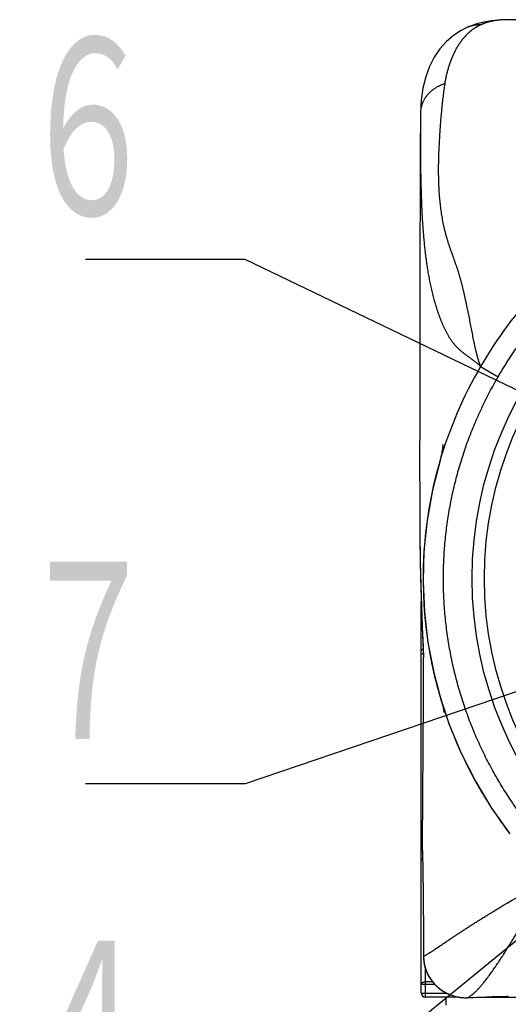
# Model space of a CAD drawing. Header units: millimetres. Extents: x 0 to 594, y 0 to 420.
# Tile 56 of 114: x 189 to 201, y 334 to 358. Entities that reach past the tile are written whole.
import ezdxf

# ---------------------------------------------------------------- set-up
doc = ezdxf.new("R2010")
doc.units = ezdxf.units.MM
doc.header["$LTSCALE"] = 0.257233
doc.layers.add('NoLayerName_001', color=7, linetype='Continuous')
doc.styles.get("Standard").update_dxf_attribs({"font": 'txt', "bigfont": 'extfont2'})
doc.dimstyles.get("Standard").update_dxf_attribs({"dimtxt": 2.5, "dimasz": 2.5, "dimexe": 1, "dimexo": 1, "dimtad": 1, "dimdec": 3, "dimzin": 0, "dimdsep": 46, "dimtxsty": 'Standard', "dimcen": 2.5, "dimadec": 3, "dimazin": 0, "dimtfac": 0.75, "dimtdec": 3, "dimtmove": 0, "dimatfit": 3, "dimfxl": 1, "dimarcsym": 0})

msp = doc.modelspace()

# ---------------------------------------------------------------- linework, layer by layer
at = {"layer": 'NoLayerName_001', "color": 8, "linetype": 'Continuous', "lineweight": 25}
for p, q in [((200.4536, 358.1087), (200.4315, 358.1082)), ((200.5413, 358.1092), (200.5412, 358.1093)), ((201.2359, 358.1097), (200.5413, 358.1092)), ((199.8545, 349.5847), (199.8616, 349.5734)), ((199.8614, 349.5736), (200.2947, 349.3241)), ((198.4044, 342.5027), (198.458, 342.5027)), ((198.4545, 342.575), (198.4579, 342.5055)), ((198.4579, 342.5055), (198.4621, 342.4172)), ((198.4044, 337.6259), (198.4338, 337.6259)), ((198.4585, 335.0646), (198.4583, 335.061)), ((198.5044, 334.0597), (198.5044, 334.7714)), ((198.5044, 334.368), (198.4044, 334.368)), ((198.6824, 334.4374), (198.5044, 334.4374)), ((198.7428, 334.368), (198.5044, 334.368)), ((198.4044, 334.1597), (199.0219, 334.1597)), ((200.5044, 334.0597), (200.5044, 334.0835))]:
    msp.add_line(p, q, dxfattribs=at)
at = {"layer": 'NoLayerName_001', "color": 7, "linetype": 'Continuous', "lineweight": 25}
for p, q in [((200.5263, 358.1093), (200.4751, 358.109)), ((201.2359, 358.1097), (200.5263, 358.1093)), ((199.5259, 357.9158), (199.5236, 357.9147)), ((198.3838, 355.8119), (198.3793, 354.8437)), ((198.3793, 354.8437), (198.3741, 353.485)), ((199.8465, 349.5201), (199.8345, 349.5234)), ((198.3646, 347.3387), (198.3651, 346.1744)), ((198.8655, 347.2622), (198.6792, 346.5293)), ((198.8426, 347.1828), (198.8271, 347.1281)), ((198.6792, 346.5293), (198.5474, 345.7871)), ((198.5474, 345.7871), (198.4701, 345.0369)), ((198.4701, 345.0369), (198.448, 344.284)), ((198.448, 344.284), (198.481, 343.5318)), ((198.4044, 334.1597), (198.4044, 343.7873)), ((198.481, 343.5318), (198.5686, 342.7849)), ((198.4282, 343.1537), (198.462, 342.4151)), ((198.5686, 342.7849), (198.7095, 342.0486)), ((198.4621, 342.4142), (198.4622, 342.4172)), ((198.7095, 342.0486), (198.9046, 341.322)), ((198.8523, 341.4971), (199.0928, 340.7683)), ((198.8902, 341.369), (198.906, 341.3173)), ((198.9046, 341.322), (198.9043, 341.323)), ((198.9144, 341.2883), (198.9208, 341.2654)), ((199.0928, 340.7683), (199.3875, 340.0587)), ((199.3875, 340.0587), (199.7344, 339.3718)), ((199.7344, 339.3718), (200.132, 338.7111)), ((200.132, 338.7111), (200.5788, 338.0801)), ((198.433, 337.6671), (198.4377, 337.4181)), ((198.4377, 337.4181), (198.4387, 337.3641)), ((199.3279, 334.0597), (198.5044, 334.0597)), ((199.0044, 334.0597), (199.0044, 333.8597)), ((199.4761, 334.0444), (199.5399, 334.0449)), ((199.885, 334.0597), (207.1404, 334.0597)), ((200.1878, 334.0715), (200.2102, 334.0723)), ((200.2102, 334.0723), (200.5035, 334.0834)), ((200.5035, 334.0834), (200.5428, 334.0849))]:
    msp.add_line(p, q, dxfattribs=at)
for points in [[(200.4313, 358.1082), (200.3012, 358.102), (200.1181, 358.0833), (199.941, 358.0522)], [(200.4751, 358.109), (200.4536, 358.1087), (200.434, 358.1083), (200.4315, 358.1082)], [(199.5236, 357.9147), (199.3875, 357.8453), (199.1958, 357.7199), (199.02, 357.5684), (198.8617, 357.3904), (198.723, 357.1858), (198.6061, 356.956), (198.5123, 356.7011), (198.4432, 356.4238), (198.4, 356.1271), (198.3837, 355.8119)], [(199.941, 358.0522), (199.7722, 358.0086), (199.6144, 357.9535), (199.5259, 357.9158)], [(198.3741, 353.485), (198.3719, 352.7755), (198.3699, 352.0499), (198.3682, 351.3069), (198.3668, 350.5461), (198.3658, 349.7684), (198.365, 348.9745), (198.3647, 348.1643), (198.3646, 347.3387)], [(198.9362, 347.6519), (198.9363, 347.6532), (198.9361, 347.6504), (198.9351, 347.6398), (198.9333, 347.6228), (198.9307, 347.6008), (198.9274, 347.5749), (198.9233, 347.5462), (198.9186, 347.5155), (198.9133, 347.4835), (198.9075, 347.4511), (198.9013, 347.4189), (198.895, 347.3875), (198.8886, 347.3577)], [(198.8592, 347.2407), (198.8589, 347.2397), (198.8426, 347.1828)], [(198.8886, 347.3577), (198.8823, 347.3302), (198.8764, 347.3055), (198.8712, 347.2843), (198.8668, 347.2674), (198.8636, 347.2557)], [(198.3655, 346.1744), (198.3679, 345.5237), (198.3784, 344.742), (198.3983, 343.952), (198.4282, 343.1537)], [(198.6154, 342.5081), (198.6676, 342.241), (198.8523, 341.4971)], [(198.906, 341.3173), (198.9095, 341.3056), (198.9144, 341.2883)], [(198.9208, 341.2654), (198.9278, 341.2388), (198.935, 341.21)], [(198.935, 341.21), (198.9419, 341.1802), (198.9484, 341.1508), (198.954, 341.1231), (198.9586, 341.0984), (198.9621, 341.0783), (198.9643, 341.064), (198.965, 341.0589)], [(198.4583, 335.061), (198.4632, 334.9635), (198.4852, 334.8336), (198.5235, 334.7098), (198.5767, 334.5936), (198.6435, 334.4858), (198.7225, 334.3877), (198.8124, 334.3002), (198.9116, 334.2245), (199.0182, 334.1614), (199.1302, 334.1116), (199.2454, 334.0756), (199.3614, 334.0533), (199.4761, 334.0444)]]:
    msp.add_lwpolyline(points, dxfattribs=at)
for radius in [9.25, 8.95]:
    msp.add_circle((208.9044, 344.3597), radius, dxfattribs=at)
at = {"layer": 'NoLayerName_001', "color": 8, "linetype": 'Continuous', "lineweight": 25}
for centre, radius, start, end in [((200.5297, 355.7584), 2.3512, 91.77569, 92.3958), ((286.3232, 346.2289), 87.9581, 180.035477, 180.423433), ((275.533, 346.1555), 77.1677, 180.428183, 180.670054), ((269.1522, 346.0795), 70.7864, 180.668917, 181.015177), ((263.1564, 345.9734), 64.7896, 181.015326, 181.383334), ((258.6537, 345.8659), 60.2856, 181.384463, 181.736499), ((264.4835, 346.0512), 66.1184, 181.743963, 182.127367), ((279.0833, 346.5922), 80.7283, 182.126414, 182.414533), ((308.3596, 347.8395), 110.0311, 182.421172, 182.742394), ((199.4311, 335.0611), 0.9727, 179.82052, 186.99173), ((199.4994, 335.0588), 1.0147, 269.69451, 272.29353)]:
    msp.add_arc(centre, radius, start, end, dxfattribs=at)
at = {"layer": 'NoLayerName_001', "color": 7, "linetype": 'Continuous', "lineweight": 25}
for centre, radius, start, end in [((208.836, 344.404), 10.3571, 136.65821, 150.05796), ((208.8206, 344.3432), 10.3742, 149.7246, 163.78131), ((208.7694, 344.3575), 10.321, 163.77826, 190.32232), ((-880.8883, 346.6517), 1079.3588, 359.5230672, 359.7752223), ((208.7459, 344.3506), 10.2967, 190.30817, 197.03941), ((208.6586, 344.3248), 10.2056, 197.04448, 200.36439), ((208.6452, 344.3204), 10.1915, 200.36752, 201.5628), ((208.7308, 344.3548), 10.2839, 201.56562, 204.62292), ((208.8106, 344.391), 10.3714, 204.62095, 206.31558), ((208.8672, 344.4191), 10.4346, 206.31631, 208.81408), ((208.8842, 344.4282), 10.4539, 208.81271, 210.61087), ((208.8616, 344.4148), 10.4276, 210.61062, 213.00061), ((208.8294, 344.3939), 10.3892, 213.00092, 214.88292), ((208.7907, 344.3669), 10.3421, 214.88264, 217.22746), ((198.5044, 334.1597), 0.1, 180, 270)]:
    msp.add_arc(centre, radius, start, end, dxfattribs=at)
at = {"layer": 'NoLayerName_001', "color": 8, "linetype": 'Continuous', "lineweight": 25}
for points, knots in [([(200.286, 358.0964), (200.2786, 358.0955), (200.264, 358.0938), (200.242, 358.0908), (200.2201, 358.0875), (200.1982, 358.084), (200.1764, 358.0801), (200.1546, 358.076), (200.1329, 358.0715), (200.1112, 358.0666), (200.0897, 358.0615), (200.0682, 358.056), (200.0468, 358.0501), (200.0255, 358.0439), (200.0043, 358.0373), (199.9832, 358.0304), (199.9623, 358.0231), (199.9414, 358.0155), (199.9208, 358.0075), (199.9002, 357.9991), (199.8798, 357.9904), (199.8664, 357.9842), (199.8597, 357.9812)], [0, 0, 0, 0, 0.02215246, 0.04431129, 0.06647481, 0.08864168, 0.1108109, 0.13298184, 0.15515422, 0.17732815, 0.19950415, 0.22168313, 0.24386603, 0.26605162, 0.28823794, 0.3104232, 0.33260581, 0.35478434, 0.3769576, 0.39912458, 0.42128453, 0.44343691, 0.44343691, 0.44343691, 0.44343691]), ([(200.4314, 358.1075), (200.4289, 358.1074), (200.4241, 358.1072), (200.4168, 358.1069), (200.4095, 358.1065), (200.4022, 358.1061), (200.3949, 358.1057), (200.3877, 358.1053), (200.3804, 358.1048), (200.3731, 358.1043), (200.3658, 358.1038), (200.3586, 358.1033), (200.3513, 358.1027), (200.344, 358.1021), (200.3367, 358.1015), (200.3295, 358.1009), (200.3222, 358.1002), (200.315, 358.0995), (200.3077, 358.0987), (200.3005, 358.098), (200.2932, 358.0972), (200.2884, 358.0966), (200.286, 358.0964)], [0, 0, 0, 0, 0.00729302, 0.01458601, 0.02187906, 0.02917225, 0.03646566, 0.04375936, 0.05105332, 0.05834747, 0.06564177, 0.07293615, 0.08023057, 0.08752498, 0.09481934, 0.10211361, 0.10940776, 0.11670176, 0.12399558, 0.1312892, 0.13858261, 0.14587578, 0.14587578, 0.14587578, 0.14587578]), ([(200.5413, 358.1092), (200.5357, 358.1092), (200.5216, 358.1092), (200.5047, 358.1092), (200.492, 358.1091), (200.4864, 358.109), (200.4821, 358.109), (200.4779, 358.1089), (200.4737, 358.1089), (200.4695, 358.1088), (200.4652, 358.1087), (200.461, 358.1086), (200.4582, 358.1085), (200.4568, 358.1085)], [0, 0, 0, 0, 0.016900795, 0.042253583, 0.050704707, 0.054930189, 0.059155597, 0.063380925, 0.067606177, 0.071831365, 0.076056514, 0.080281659, 0.084506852, 0.084506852, 0.084506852, 0.084506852]), ([(199.8597, 357.9812), (199.854, 357.9814), (199.8426, 357.9817), (199.8254, 357.9817), (199.8083, 357.9814), (199.7911, 357.9806), (199.774, 357.9795), (199.7569, 357.978), (199.7398, 357.9761), (199.7228, 357.9738), (199.7059, 357.9711), (199.689, 357.968), (199.6721, 357.9645), (199.6554, 357.9606), (199.6388, 357.9564), (199.6222, 357.9517), (199.6058, 357.9467), (199.5895, 357.9413), (199.5734, 357.9355), (199.5574, 357.9293), (199.5415, 357.9228), (199.5311, 357.9181), (199.5259, 357.9158)], [0, 0, 0, 0, 0.01712763, 0.03426577, 0.05141296, 0.06856777, 0.08572889, 0.10289508, 0.12006526, 0.13723847, 0.1544139, 0.17159094, 0.18876899, 0.20594689, 0.22312324, 0.24029663, 0.25746566, 0.27462893, 0.2917851, 0.30893287, 0.32607106, 0.34319856, 0.34319856, 0.34319856, 0.34319856]), ([(199.8597, 357.9812), (199.8545, 357.9788), (199.8441, 357.9739), (199.8286, 357.9664), (199.8132, 357.9585), (199.798, 357.9505), (199.7828, 357.9422), (199.7678, 357.9337), (199.7529, 357.925), (199.7382, 357.916), (199.7236, 357.9068), (199.7091, 357.8974), (199.6948, 357.8878), (199.6806, 357.878), (199.6665, 357.8679), (199.6527, 357.8577), (199.639, 357.8473), (199.6254, 357.8366), (199.612, 357.8258), (199.5988, 357.8147), (199.5857, 357.8035), (199.5772, 357.7959), (199.5729, 357.7921)], [0, 0, 0, 0, 0.01721907, 0.03444868, 0.05168753, 0.06893423, 0.08618741, 0.1034456, 0.12070736, 0.13797119, 0.15523559, 0.17249903, 0.18975999, 0.20701692, 0.22426829, 0.24151256, 0.25874823, 0.27597459, 0.29319381, 0.31040849, 0.32762103, 0.34483367, 0.34483367, 0.34483367, 0.34483367]), ([(199.5729, 357.7921), (199.5614, 357.7813), (199.538, 357.7602), (199.5048, 357.7266), (199.4727, 357.6919), (199.4417, 357.6561), (199.4119, 357.6193), (199.3833, 357.5815), (199.3559, 357.543), (199.3296, 357.5037), (199.3044, 357.4637), (199.2802, 357.423), (199.2571, 357.3818), (199.235, 357.34), (199.2139, 357.2977), (199.1937, 357.255), (199.1744, 357.2119), (199.1559, 357.1684), (199.1383, 357.1246), (199.1215, 357.0805), (199.1055, 357.036), (199.0903, 356.9913), (199.0759, 356.9463), (199.0621, 356.9011), (199.0491, 356.8557), (199.0368, 356.81), (199.0253, 356.7642), (199.0145, 356.7182), (199.0045, 356.672), (198.9954, 356.6257), (198.987, 356.5792), (198.9823, 356.5481), (198.9798, 356.5326)], [0, 0, 0, 0, 0.0472125, 0.0944624, 0.1417525, 0.1890779, 0.2364262, 0.2837784, 0.3311097, 0.3784047, 0.4256758, 0.4729349, 0.5201896, 0.5674431, 0.6146948, 0.6619403, 0.7091741, 0.7564006, 0.8036263, 0.850856, 0.8980925, 0.9453374, 0.9925904, 1.0398498, 1.0871123, 1.1343732, 1.1816286, 1.2288753, 1.2761115, 1.3233362, 1.3705495, 1.4177529, 1.4177529, 1.4177529, 1.4177529]), ([(198.9798, 356.5326), (198.9693, 356.5291), (198.9482, 356.5223), (198.917, 356.5107), (198.8862, 356.4982), (198.8557, 356.4846), (198.8258, 356.4699), (198.7964, 356.4543), (198.7675, 356.4375), (198.7393, 356.4198), (198.7117, 356.401), (198.6849, 356.3813), (198.6588, 356.3605), (198.6335, 356.3387), (198.6092, 356.316), (198.5857, 356.2923), (198.5633, 356.2677), (198.5418, 356.2422), (198.5215, 356.2157), (198.5024, 356.1884), (198.4844, 356.1603), (198.4678, 356.1314), (198.4524, 356.1018), (198.4385, 356.0714), (198.4261, 356.0404), (198.4152, 356.0088), (198.4058, 355.9767), (198.3981, 355.9442), (198.3919, 355.9114), (198.3874, 355.8783), (198.3845, 355.8451), (198.3841, 355.8229), (198.3838, 355.8119)], [0, 0, 0, 0, 0.0332236, 0.066487, 0.09978, 0.1330936, 0.1664207, 0.1997555, 0.2330946, 0.2664364, 0.2997804, 0.3331214, 0.3664548, 0.3997784, 0.4330929, 0.4664016, 0.4997114, 0.5330324, 0.5663687, 0.5997126, 0.6330588, 0.6664054, 0.6997549, 0.7331144, 0.7664965, 0.7999111, 0.8333431, 0.8667717, 0.9001767, 0.9335399, 0.9668455, 1.0000811, 1.0000811, 1.0000811, 1.0000811]), ([(198.9798, 356.5326), (198.9761, 356.5071), (198.9685, 356.4562), (198.958, 356.3797), (198.9479, 356.3032), (198.9384, 356.2266), (198.9293, 356.1499), (198.9207, 356.0732), (198.9126, 355.9964), (198.9048, 355.9196), (198.8975, 355.8427), (198.8904, 355.7658), (198.8838, 355.6889), (198.8775, 355.612), (198.8715, 355.535), (198.8658, 355.458), (198.8604, 355.381), (198.8554, 355.304), (198.8506, 355.227), (198.8462, 355.1499), (198.8421, 355.0728), (198.8382, 354.9957), (198.8346, 354.9186), (198.8314, 354.8415), (198.8287, 354.7643), (198.8263, 354.6872), (198.8245, 354.61), (198.8233, 354.5328), (198.8226, 354.4556), (198.8225, 354.3784), (198.8231, 354.3013), (198.8243, 354.2241), (198.8262, 354.1469), (198.8288, 354.0697), (198.8321, 353.9926), (198.8362, 353.9155), (198.8411, 353.8384), (198.8469, 353.7614), (198.8535, 353.6845), (198.8609, 353.6076), (198.8668, 353.5565), (198.8696, 353.5309)], [0, 0, 0, 0, 0.07719, 0.1543817, 0.2315763, 0.3087743, 0.3859759, 0.4631807, 0.5403878, 0.6175961, 0.6948039, 0.7720092, 0.8492107, 0.926409, 1.0036048, 1.080799, 1.1579919, 1.2351842, 1.3123763, 1.3895686, 1.4667613, 1.5439546, 1.6211479, 1.6983401, 1.7755308, 1.8527205, 1.9299104, 2.0071013, 2.0842938, 2.1614892, 2.2386894, 2.3158938, 2.3931004, 2.4703076, 2.5475145, 2.6247214, 2.7019292, 2.77914, 2.8563551, 2.9335713, 3.0107852, 3.0107852, 3.0107852, 3.0107852]), ([(198.8696, 353.5309), (198.8728, 353.5054), (198.8789, 353.4542), (198.8895, 353.3778), (198.9012, 353.3015), (198.9141, 353.2253), (198.9282, 353.1494), (198.9435, 353.0737), (198.9602, 352.9983), (198.9781, 352.9232), (198.9974, 352.8484), (199.018, 352.774), (199.0399, 352.7), (199.0628, 352.6263), (199.0868, 352.5529), (199.1118, 352.4798), (199.1374, 352.407), (199.1721, 352.3101), (199.207, 352.2133), (199.2413, 352.1162), (199.2664, 352.0433), (199.2907, 351.97), (199.314, 351.8964), (199.3362, 351.8225), (199.3575, 351.7483), (199.3779, 351.6738), (199.3975, 351.5991), (199.4165, 351.5243), (199.4348, 351.4493), (199.4526, 351.3742), (199.4698, 351.2989), (199.4865, 351.2236), (199.5027, 351.1481), (199.5185, 351.0725), (199.5339, 350.9969), (199.5491, 350.9212), (199.5689, 350.8202), (199.5932, 350.6939), (199.6174, 350.5675), (199.6369, 350.4665), (199.6469, 350.416), (199.6518, 350.3907)], [0, 0, 0, 0, 0.0772103, 0.154418, 0.2316265, 0.3088407, 0.3860591, 0.4632768, 0.5404906, 0.6176994, 0.694904, 0.7721085, 0.8493151, 0.926522, 1.0037228, 1.0809123, 1.1580994, 1.2352905, 1.3896889, 1.4668886, 1.544081, 1.6212662, 1.6984515, 1.7756441, 1.8528451, 1.9300514, 2.0072566, 2.0844554, 2.1616499, 2.2388421, 2.3160332, 2.3932233, 2.470413, 2.5476036, 2.6247956, 2.7019888, 2.7791824, 2.9335695, 3.0879542, 3.1651445, 3.242333, 3.242333, 3.242333, 3.242333]), ([(200.2933, 349.3218), (200.3128, 349.3551), (200.3514, 349.4219), (200.411, 349.5211), (200.4717, 349.6197), (200.5335, 349.7176), (200.5965, 349.8148), (200.6606, 349.9112), (200.7259, 350.0069), (200.7923, 350.1018), (200.8598, 350.1959), (200.9284, 350.2891), (200.9981, 350.3816), (201.0689, 350.4732), (201.1407, 350.5639), (201.2136, 350.6538), (201.2875, 350.7428), (201.3625, 350.831), (201.4384, 350.9183), (201.5153, 351.0047), (201.5933, 351.0903), (201.6722, 351.1749), (201.7521, 351.2586), (201.833, 351.3414), (201.9149, 351.4231), (201.9978, 351.5039), (202.0816, 351.5836), (202.1664, 351.6624), (202.252, 351.7402), (202.3386, 351.817), (202.426, 351.8928), (202.5143, 351.9677), (202.6034, 352.0415), (202.6934, 352.1142), (202.7843, 352.1859), (202.876, 352.2565), (202.9685, 352.3259), (203.0619, 352.3943), (203.1561, 352.4615), (203.251, 352.5278), (203.3149, 352.5709), (203.3469, 352.5926)], [0, 0, 0, 0, 0.1157143, 0.2314588, 0.3472278, 0.4630157, 0.5788171, 0.6946264, 0.8104383, 0.9262474, 1.0420486, 1.1578366, 1.2736066, 1.3893544, 1.505083, 1.6207986, 1.7365071, 1.8522136, 1.9679232, 2.0836386, 2.1993577, 2.3150781, 2.4307982, 2.5465167, 2.6622334, 2.7779492, 2.8936658, 3.0093839, 3.125104, 3.2408257, 3.3565479, 3.4722692, 3.5879887, 3.7037058, 3.8194207, 3.9351341, 4.0508476, 4.1665626, 4.2822802, 4.3980011, 4.5137254, 4.5137254, 4.5137254, 4.5137254]), ([(199.6518, 350.3907), (199.6569, 350.3655), (199.6669, 350.315), (199.6823, 350.2394), (199.6982, 350.1639), (199.7145, 350.0884), (199.7315, 350.0131), (199.7493, 349.938), (199.768, 349.8631), (199.7877, 349.7884), (199.8025, 349.7391), (199.8097, 349.7144)], [0, 0, 0, 0, 0.07718716, 0.15437415, 0.231563, 0.30875397, 0.38594626, 0.46314262, 0.54034736, 0.61754802, 0.69473756, 0.69473756, 0.69473756, 0.69473756]), ([(199.8097, 349.7144), (199.8104, 349.7123), (199.8117, 349.7079), (199.8137, 349.7013), (199.8158, 349.6948), (199.8178, 349.6882), (199.8199, 349.6817), (199.822, 349.6751), (199.8242, 349.6686), (199.8263, 349.6621), (199.8285, 349.6556), (199.8307, 349.6491), (199.8329, 349.6426), (199.8351, 349.6361), (199.8374, 349.6296), (199.8397, 349.6232), (199.842, 349.6167), (199.8444, 349.6103), (199.8468, 349.6038), (199.8493, 349.5974), (199.8519, 349.5911), (199.8536, 349.5868), (199.8545, 349.5847)], [0, 0, 0, 0, 0.00686396, 0.01372796, 0.02059201, 0.02745609, 0.03432022, 0.0411844, 0.04804866, 0.05491303, 0.06177754, 0.06864224, 0.07550719, 0.08237246, 0.08923811, 0.09610396, 0.10296968, 0.10983498, 0.11669975, 0.12356396, 0.13042778, 0.13729155, 0.13729155, 0.13729155, 0.13729155]), ([(198.97, 345.0075), (198.9756, 345.0796), (198.9856, 345.2239), (199.0076, 345.4397), (199.0337, 345.655), (199.0648, 345.8697), (199.1005, 346.0836), (199.1409, 346.2966), (199.1861, 346.5086), (199.2359, 346.7195), (199.2903, 346.9292), (199.3493, 347.1377), (199.4129, 347.3449), (199.481, 347.5506), (199.5537, 347.7548), (199.6308, 347.9574), (199.7124, 348.1584), (199.7984, 348.3576), (199.8888, 348.5548), (199.9834, 348.7501), (200.0824, 348.943), (200.1851, 349.134), (200.2576, 349.259), (200.2933, 349.3218)], [0, 0, 0, 0, 0.2169152, 0.4338258, 0.6507215, 0.8675921, 1.0844276, 1.3012181, 1.5179579, 1.7346557, 1.9513233, 2.1679711, 2.3846156, 2.601285, 2.8180094, 3.0348181, 3.25171, 3.4686532, 3.6856139, 3.9025585, 4.1194536, 4.3362661, 4.5529637, 4.5529637, 4.5529637, 4.5529637]), ([(201.8914, 337.3471), (201.8405, 337.3984), (201.7378, 337.5), (201.5887, 337.6574), (201.4427, 337.8177), (201.3002, 337.9813), (201.1613, 338.1479), (201.0261, 338.3176), (200.8946, 338.4902), (200.767, 338.6657), (200.6433, 338.8439), (200.5235, 339.0248), (200.4078, 339.2083), (200.296, 339.3942), (200.1884, 339.5825), (200.085, 339.773), (199.9858, 339.9658), (199.8908, 340.1606), (199.8001, 340.3574), (199.7138, 340.5562), (199.6319, 340.7568), (199.5545, 340.9592), (199.4816, 341.1633), (199.4132, 341.3689), (199.3495, 341.5761), (199.2904, 341.7847), (199.2359, 341.9946), (199.1861, 342.2057), (199.141, 342.4179), (199.1005, 342.6311), (199.0648, 342.845), (199.0338, 343.0597), (199.0075, 343.275), (198.986, 343.4909), (198.9693, 343.7071), (198.9573, 343.9237), (198.9501, 344.1404), (198.9476, 344.3573), (198.9501, 344.5742), (198.9568, 344.791), (198.966, 344.9353), (198.97, 345.0075)], [0, 0, 0, 0, 0.2166807, 0.433452, 0.6502967, 0.8671978, 1.084138, 1.3011008, 1.5180699, 1.7350303, 1.9519737, 2.1688976, 2.385799, 2.6026742, 2.8195191, 3.0363292, 3.2530999, 3.4698289, 3.6865239, 3.9031959, 4.1198575, 4.3365223, 4.5532041, 4.7699171, 4.9866756, 5.2034837, 5.4203338, 5.6372168, 5.8541232, 6.0710425, 6.287964, 6.5048769, 6.7217727, 6.9386539, 7.1555251, 7.3723911, 7.5892567, 7.8061269, 8.0230071, 8.239903, 8.4568131, 8.4568131, 8.4568131, 8.4568131]), ([(198.4044, 342.5722), (198.4045, 342.5735), (198.4045, 342.5762), (198.4051, 342.5801), (198.4059, 342.584), (198.4071, 342.5879), (198.4085, 342.5917), (198.4103, 342.5954), (198.4122, 342.5989), (198.4144, 342.6024), (198.4168, 342.6057), (198.4193, 342.6088), (198.422, 342.6117), (198.4249, 342.6145), (198.428, 342.6171), (198.4311, 342.6196), (198.4344, 342.6219), (198.4377, 342.6241), (198.4412, 342.6261), (198.4447, 342.628), (198.4483, 342.6297), (198.4507, 342.6308), (198.4519, 342.6313)], [0, 0, 0, 0, 0.003961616, 0.007938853, 0.011938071, 0.015961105, 0.020005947, 0.024067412, 0.028137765, 0.032207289, 0.036264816, 0.040300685, 0.044318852, 0.048326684, 0.052329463, 0.056330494, 0.060331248, 0.064331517, 0.06832957, 0.072322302, 0.076305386, 0.080273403, 0.080273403, 0.080273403, 0.080273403]), ([(198.4044, 337.4175), (198.4045, 337.4185), (198.4045, 337.4206), (198.4048, 337.4237), (198.4054, 337.4268), (198.4061, 337.4299), (198.407, 337.4329), (198.408, 337.4359), (198.4093, 337.4388), (198.4107, 337.4416), (198.4122, 337.4444), (198.4139, 337.447), (198.4157, 337.4496), (198.4177, 337.4521), (198.4197, 337.4545), (198.4219, 337.4567), (198.4241, 337.4589), (198.4264, 337.461), (198.4288, 337.463), (198.4313, 337.4649), (198.4338, 337.4668), (198.4356, 337.4679), (198.4365, 337.4685)], [0, 0, 0, 0, 0.0031093, 0.006228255, 0.009358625, 0.012500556, 0.015652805, 0.01881295, 0.021977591, 0.025142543, 0.028303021, 0.031454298, 0.034596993, 0.037734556, 0.040869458, 0.044003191, 0.04713633, 0.050268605, 0.053398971, 0.056525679, 0.059646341, 0.062757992, 0.062757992, 0.062757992, 0.062757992]), ([(198.4584, 335.0642), (198.4738, 335.0717), (198.505, 335.0861), (198.5495, 335.1121), (198.5935, 335.1388), (198.6369, 335.1665), (198.6799, 335.1948), (198.7226, 335.2236), (198.7934, 335.272), (198.8783, 335.3303), (198.9776, 335.3978), (199.0487, 335.4459), (199.1057, 335.4841), (199.1485, 335.5128), (199.1913, 335.5413), (199.2342, 335.5698), (199.2772, 335.5982), (199.3201, 335.6265), (199.3775, 335.6642), (199.4494, 335.7111), (199.5358, 335.767), (199.608, 335.8134), (199.6658, 335.8504), (199.7092, 335.878), (199.7527, 335.9056), (199.7963, 335.9331), (199.8399, 335.9604), (199.8835, 335.9877), (199.9272, 336.0149), (199.971, 336.042), (200.0148, 336.0691), (200.0587, 336.096), (200.1172, 336.1318), (200.1905, 336.1764), (200.2934, 336.2384), (200.6466, 336.4502), (201.0593, 336.6962), (201.4269, 336.9174), (201.5151, 336.9704)], [0, 0, 0, 0, 0.0514791, 0.1029657, 0.1544392, 0.2059115, 0.2573931, 0.3088854, 0.360382, 0.5148304, 0.6177816, 0.7207402, 0.7722209, 0.8237015, 0.8751818, 0.9266619, 0.9781418, 1.0296216, 1.0811012, 1.1840602, 1.287019, 1.3899778, 1.4414571, 1.4929364, 1.5444157, 1.5958949, 1.6473741, 1.6988534, 1.7503327, 1.8018121, 1.8532916, 1.9047709, 1.9562502, 2.0592084, 2.1621666, 2.3166041, 3.2947052, 3.6035793, 3.6035793, 3.6035793, 3.6035793]), ([(199.54, 334.046), (199.5588, 334.0564), (199.5975, 334.0755), (199.6497, 334.1139), (199.6996, 334.155), (199.7469, 334.199), (199.7923, 334.2451), (199.8359, 334.2929), (199.8782, 334.3419), (199.9196, 334.3916), (199.9601, 334.442), (199.9998, 334.4929), (200.0388, 334.5444), (200.0772, 334.5963), (200.1151, 334.6486), (200.1525, 334.7012), (200.1896, 334.7541), (200.2263, 334.8072), (200.2627, 334.8606), (200.2987, 334.9142), (200.3344, 334.9681), (200.3698, 335.0221), (200.4049, 335.0763), (200.4398, 335.1307), (200.4744, 335.1852), (200.5087, 335.2399), (200.5429, 335.2947), (200.5768, 335.3497), (200.6105, 335.4048), (200.6441, 335.46), (200.6775, 335.5153), (200.7107, 335.5706), (200.7437, 335.6261), (200.7767, 335.6817), (200.8095, 335.7373), (200.8531, 335.8115), (200.9074, 335.9045), (200.9722, 336.0162), (201.0474, 336.1468), (201.1331, 336.2962), (201.197, 336.4085), (201.229, 336.4645)], [0, 0, 0, 0, 0.0645876, 0.1292001, 0.1937855, 0.2583585, 0.3229995, 0.3877193, 0.452462, 0.5171488, 0.5817803, 0.6463771, 0.7109548, 0.7755247, 0.8400941, 0.904667, 0.9692448, 1.0338277, 1.0984155, 1.1630077, 1.2276031, 1.2922005, 1.356798, 1.4213935, 1.4859854, 1.5505742, 1.615161, 1.6797465, 1.7443312, 1.8089155, 1.8734998, 1.938084, 2.0026681, 2.0672519, 2.1318355, 2.196419, 2.3255861, 2.4547537, 2.5839217, 2.7776727, 2.9714223, 2.9714223, 2.9714223, 2.9714223]), ([(198.4657, 334.9427), (198.4681, 334.9264), (198.4724, 334.8937), (198.4824, 334.8451), (198.4945, 334.797), (198.5091, 334.7495), (198.526, 334.7028), (198.5452, 334.6569), (198.5667, 334.6121), (198.5904, 334.5684), (198.6161, 334.526), (198.6439, 334.4848), (198.6737, 334.4451), (198.7053, 334.4068), (198.7387, 334.3701), (198.7738, 334.335), (198.8105, 334.3016), (198.8488, 334.27), (198.8885, 334.2402), (198.9296, 334.2123), (198.972, 334.1863), (199.0156, 334.1624), (199.0603, 334.1405), (199.106, 334.1208), (199.1526, 334.1032), (199.2, 334.0878), (199.2481, 334.0747), (199.2967, 334.0639), (199.3458, 334.0553), (199.3951, 334.0491), (199.4445, 334.045), (199.4775, 334.0446), (199.494, 334.0441)], [0, 0, 0, 0, 0.0494445, 0.0989837, 0.1485986, 0.1982668, 0.2479644, 0.297667, 0.3473509, 0.397008, 0.4466481, 0.4962792, 0.5459055, 0.5955292, 0.6451503, 0.6947682, 0.744385, 0.7940081, 0.843644, 0.8932979, 0.9429751, 0.992681, 1.0424221, 1.0922061, 1.1420282, 1.1918678, 1.2417012, 1.2915042, 1.3412524, 1.3909227, 1.4404943, 1.4899495, 1.4899495, 1.4899495, 1.4899495]), ([(198.4044, 334.368), (198.4045, 334.3694), (198.4046, 334.3724), (198.4052, 334.3768), (198.4063, 334.3812), (198.4077, 334.3855), (198.4095, 334.3897), (198.4115, 334.3937), (198.4139, 334.3975), (198.4165, 334.4011), (198.4194, 334.4046), (198.4225, 334.4078), (198.4257, 334.4109), (198.4292, 334.4138), (198.4328, 334.4164), (198.4365, 334.419), (198.4403, 334.4213), (198.4442, 334.4234), (198.4482, 334.4254), (198.4522, 334.4272), (198.4564, 334.4289), (198.4606, 334.4304), (198.4649, 334.4317), (198.4692, 334.433), (198.4735, 334.434), (198.4779, 334.4349), (198.4823, 334.4357), (198.4867, 334.4363), (198.4911, 334.4368), (198.4955, 334.4372), (198.5, 334.4374), (198.503, 334.4374), (198.5044, 334.4374)], [0, 0, 0, 0, 0.00445053, 0.00892301, 0.01341792, 0.01792982, 0.02244864, 0.02696093, 0.03145358, 0.03593124, 0.04040389, 0.0448775, 0.04935433, 0.05383325, 0.05831022, 0.06277957, 0.06724206, 0.07170154, 0.07616081, 0.0806216, 0.08508463, 0.08954974, 0.09401589, 0.09848143, 0.10294565, 0.10740855, 0.11186996, 0.11632951, 0.1207867, 0.12524089, 0.12969133, 0.13413715, 0.13413715, 0.13413715, 0.13413715])]:
    msp.add_open_spline(points, degree=3, knots=knots, dxfattribs=at)
at = {"layer": 'NoLayerName_001', "color": 7, "linetype": 'Continuous', "lineweight": 25}
for points, knots in [([(198.3828, 355.6278), (198.3826, 355.5798), (198.3822, 355.4837), (198.3819, 355.3397), (198.3819, 355.1956), (198.3822, 355.0515), (198.3828, 354.9075), (198.3837, 354.7634), (198.3849, 354.6193), (198.3866, 354.4753), (198.3884, 354.3552), (198.39, 354.2592), (198.3914, 354.1872), (198.393, 354.1151), (198.3947, 354.0431), (198.3965, 353.9711), (198.3985, 353.8991), (198.4007, 353.8271), (198.4031, 353.7551), (198.4057, 353.6831), (198.4084, 353.6111), (198.4114, 353.5391), (198.4147, 353.4672), (198.4181, 353.3952), (198.4218, 353.3233), (198.4258, 353.2513), (198.43, 353.1794), (198.4345, 353.1075), (198.4393, 353.0357), (198.4444, 352.9638), (198.4499, 352.892), (198.4556, 352.8201), (198.4617, 352.7484), (198.4682, 352.6766), (198.4751, 352.6049), (198.4823, 352.5332), (198.49, 352.4616), (198.498, 352.39), (198.5066, 352.3185), (198.5156, 352.247), (198.522, 352.1994), (198.5252, 352.1756)], [0, 0, 0, 0, 0.1440704, 0.2881411, 0.4322119, 0.5762831, 0.7203547, 0.8644269, 1.0084996, 1.1525721, 1.2966442, 1.3686802, 1.4407162, 1.5127524, 1.584789, 1.6568262, 1.728864, 1.8009021, 1.8729403, 1.9449784, 2.0170163, 2.089054, 2.1610916, 2.2331293, 2.3051673, 2.3772061, 2.4492458, 2.5212861, 2.5933265, 2.6653667, 2.7374066, 2.8094463, 2.881486, 2.9535262, 3.0255676, 3.0976106, 3.1696544, 3.241698, 3.313741, 3.3857832, 3.4578252, 3.4578252, 3.4578252, 3.4578252]), ([(198.5252, 352.1756), (198.5286, 352.1518), (198.5351, 352.1042), (198.5457, 352.033), (198.5569, 351.9618), (198.5686, 351.8907), (198.581, 351.8197), (198.594, 351.7489), (198.6077, 351.6781), (198.6221, 351.6075), (198.6372, 351.5371), (198.6531, 351.4668), (198.6698, 351.3967), (198.6873, 351.3268), (198.7057, 351.2572), (198.7249, 351.1877), (198.745, 351.1186), (198.7661, 351.0497), (198.7882, 350.9811), (198.8112, 350.9128), (198.8353, 350.8449), (198.8604, 350.7773), (198.8866, 350.7102), (198.9141, 350.6436), (198.9428, 350.5775), (198.9728, 350.512), (199.0045, 350.4473), (199.0381, 350.3835), (199.0738, 350.3209), (199.1121, 350.2597), (199.153, 350.2003), (199.197, 350.1431), (199.2441, 350.0886), (199.2941, 350.0366), (199.3467, 349.9872), (199.4015, 349.9404), (199.458, 349.8956), (199.5156, 349.8523), (199.5737, 349.8098), (199.6321, 349.7675), (199.6705, 349.7387), (199.6898, 349.7244)], [0, 0, 0, 0, 0.0720425, 0.1440869, 0.2161335, 0.2881808, 0.3602274, 0.4322729, 0.5043177, 0.5763629, 0.6484104, 0.7204595, 0.7925083, 0.864556, 0.936603, 1.0086508, 1.0807008, 1.1527511, 1.2248, 1.2968475, 1.3688949, 1.4409433, 1.5129914, 1.5850413, 1.6570993, 1.729169, 1.8012341, 1.8732946, 1.9453815, 2.017505, 2.0896104, 2.1616869, 2.2337752, 2.3058882, 2.3779902, 2.4500423, 2.5220956, 2.5941604, 2.6662064, 2.7382364, 2.8102599, 2.8102599, 2.8102599, 2.8102599]), ([(199.6898, 349.7244), (199.7087, 349.7097), (199.7469, 349.6805), (199.803, 349.6352), (199.837, 349.6012), (199.8545, 349.5847)], [0, 0, 0, 0, 0.0720317, 0.14411454, 0.21614692, 0.21614692, 0.21614692, 0.21614692]), ([(198.4387, 337.3641), (198.4406, 337.2491), (198.4439, 337.0574), (198.4476, 336.7891), (198.4505, 336.5591), (198.4528, 336.3292), (198.4547, 336.0992), (198.4564, 335.8308), (198.4578, 335.4858), (198.4581, 335.2175), (198.4584, 335.0642)], [0, 0, 0, 0, 0.3450009, 0.575002, 0.8050031, 1.0350039, 1.2650044, 1.4950048, 1.8400057, 2.3000067, 2.3000067, 2.3000067, 2.3000067]), ([(199.54, 334.046), (199.7415, 334.0539), (199.9574, 334.0626), (200.1734, 334.0709), (200.1878, 334.0715)], [0, 0, 0, 0, 0.60508636, 0.64830681, 0.64830681, 0.64830681, 0.64830681])]:
    msp.add_open_spline(points, degree=3, knots=knots, dxfattribs=at)

# ---------------------------------------------------------------- texts
at = {"layer": 'NoLayerName_001', "color": 3, "linetype": 'Continuous', "lineweight": 13, "char_height": 4.949795, "attachment_point": 9, "line_spacing_factor": 0.771429}
for s, insert in [('\\A1;\\W0.6667;６', (192.0368, 352.83)), ('\\A1;\\W0.6667;７', (192.0368, 339.9308)), ('\\A1;\\W0.6667;４', (192.0368, 330.6067))]:
    msp.add_mtext(s, dxfattribs=dict(at, insert=insert))

# ---------------------------------------------------------------- leaders
at = {"layer": 'NoLayerName_001', "color": 3, "linetype": 'Continuous', "lineweight": 13, "annotation_type": 0, "has_hookline": 1, "hookline_direction": 1, "text_width": 1.8857}
for points in [[(205.6688, 346.6253), (194.076, 352.205), (192.6618, 352.205)], [(208.9044, 344.3489), (194.076, 339.3058), (192.6618, 339.3058)], [(207.2351, 340.7798), (194.076, 329.9817), (192.6618, 329.9817)]]:
    msp.add_leader(points, dimstyle='Standard', override={"dimtxt": 4.949795, "dimasz": 1.414227, "dimldrblk": 'DOT'}, dxfattribs=at)

doc.saveas('drawing.dxf')
